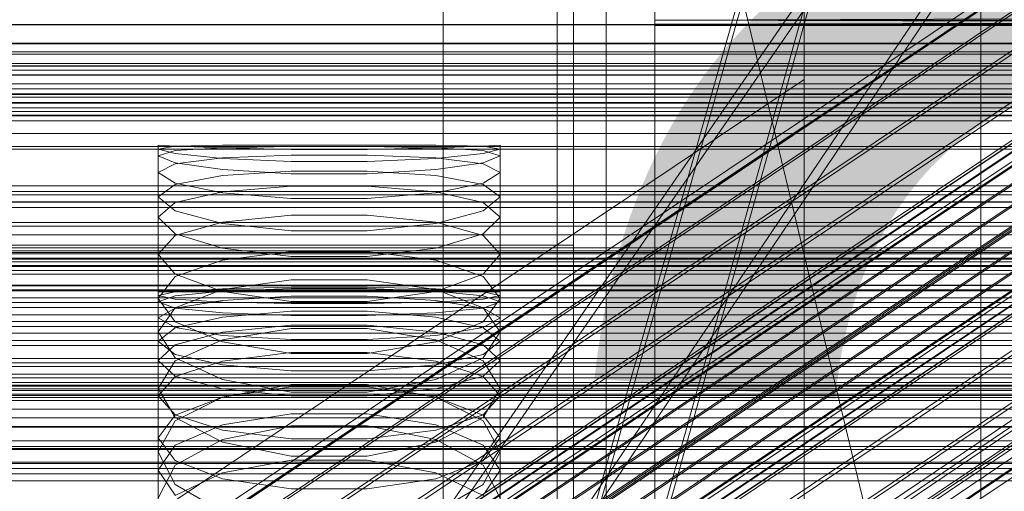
# Model space of a CAD drawing. Header units: millimetres. Extents: x -2233 to 61924, y -68080 to 6847.
# Tile 213 of 256: x 132 to 253, y -33925 to -33867. Entities that reach past the tile are written whole.
import ezdxf

# ---------------------------------------------------------------- set-up
doc = ezdxf.new("R2010")
doc.units = ezdxf.units.MM
for name, color, linetype, lineweight in [('COTAS_O', 1, 'Continuous', 0), ('COTAS_P', 1, 'Continuous', 0), ('frontal_briquetadora', 7, 'Continuous', 0), ('frontal_C01', 7, 'Continuous', 0), ('frontal_C02', 7, 'Continuous', 0), ('frontal_C03', 7, 'Continuous', 0), ('frontal_C10-C02', 7, 'Continuous', 0), ('frontal_secador', 7, 'Continuous', 0)]:
    doc.layers.add(name, color=color, linetype=linetype, lineweight=lineweight)
doc.dimstyles.new('R19_100', dxfattribs={"dimtxt": 250, "dimasz": 150, "dimexe": 150, "dimexo": 80, "dimgap": 100, "dimtad": 1, "dimtih": 1, "dimtoh": 1, "dimdsep": 46, "dimcen": 0.09, "dimadec": 0, "dimazin": 0, "dimtfac": 1, "dimtdec": 4, "dimtofl": 0, "dimtmove": 0, "dimatfit": 3, "dimfxl": 1, "dimtolj": 1, "dimtzin": 0, "dimarcsym": 0})

# ---------------------------------------------------------------- blocks, each defined once
blk = doc.blocks.new('DIM_R27_52')
at = {"layer": 'COTAS_O'}
for p, q in [((-1725, -33700), (-1575, -33655)), ((1725, -33700), (1575, -33655)), ((-1725, -34400), (-1725, -33700)), ((-1725, -33700), (1725, -33700)), ((-1725, -33700), (-1575, -33745)), ((1725, -33700), (1575, -33745)), ((1725, -34400), (1725, -33700))]:
    blk.add_line(p, q, dxfattribs=at)
blk.add_text('3450 O', height=250, dxfattribs=at).set_placement((0, -33600))
blk = doc.blocks.new('DIM_R27_53')
at = {"layer": 'COTAS_P'}
for p, q in [((-150, -32000), (550, -32000)), ((550, -32000), (505, -32150)), ((550, -34600), (550, -32000)), ((550, -32000), (595, -32150)), ((550, -34600), (505, -34450)), ((550, -34600), (595, -34450)), ((-150, -34600), (550, -34600))]:
    blk.add_line(p, q, dxfattribs=at)
blk.add_text('2600 P', height=250, rotation=90, dxfattribs=at).set_placement((450, -33300))
blk = doc.blocks.new('DIM_R27_56')
at = {"layer": 'COTAS_O'}
for p, q in [((-650, -34200), (-500, -34155)), ((650, -34200), (500, -34155)), ((-650, -34900), (-650, -34200)), ((-650, -34200), (650, -34200)), ((-650, -34200), (-500, -34245)), ((650, -34200), (500, -34245)), ((650, -34900), (650, -34200))]:
    blk.add_line(p, q, dxfattribs=at)
blk.add_text('1300 O', height=250, dxfattribs=at).set_placement((0, -34100))

msp = doc.modelspace()

# ---------------------------------------------------------------- linework, layer by layer
at = {"layer": 'frontal_briquetadora'}
for p, q in [((200, -33765), (200, -33920)), ((204, -33920), (204, -33765)), ((210, -33820), (210, -34060)), ((210, -34260), (210, -33820)), ((210, -34680), (210, -33820)), ((210, -33820), (416.55, -34680)), ((200, -33869.692), (200, -33852.858)), ((210, -33853.384), (210, -34060)), ((200, -33854.32), (200, -33870.936)), ((210, -34060), (210, -33855.985)), ((210, -33858.384), (210, -34060)), ((184, -33860), (184, -33940)), ((198, -33940), (198, -33860)), ((210, -33860.559), (210, -34060)), ((200, -33877.066), (200, -33861.773)), ((200, -33862.803), (200, -33877.883)), ((210, -33862.488), (210, -34060)), ((210, -33864.153), (210, -34060)), ((210, -33865.538), (210, -34060)), ((430, -33866.629), (210, -33867.416)), ((210, -33867.416), (210, -33866.629)), ((210, -33866.629), (210, -34060)), ((430, -33867.416), (210, -33867.416)), ((430, -33867.416), (210, -33867.891)), ((210, -33867.891), (210, -33867.416)), ((430, -33867.891), (210, -33867.416)), ((210, -33867.416), (210, -34060)), ((430, -33867.891), (210, -33867.891)), ((430, -33867.891), (210, -33868.05)), ((210, -33868.05), (210, -33867.891)), ((430, -33868.05), (210, -33867.891)), ((210, -33867.891), (210, -34060)), ((430, -33868.05), (210, -33868.05)), ((210, -33868.05), (210, -34060)), ((200, -33883.135), (200, -33869.692)), ((200, -33870.936), (200, -33884.039)), ((184, -33880.454), (184, -33875.627)), ((198, -33880.454), (198, -33875.627)), ((210, -33880.454), (210, -33875.627)), ((200, -33888.245), (200, -33877.066)), ((200, -33877.883), (200, -33888.77)), ((184, -33889.153), (184, -33880.454)), ((198, -33889.153), (198, -33880.454)), ((210, -33889.153), (210, -33880.454)), ((151.08, -33882.856), (149, -33882.75)), ((149, -33900.75), (149, -33882.75)), ((149, -33883.222), (151.08, -33882.881)), ((151.08, -33883.775), (149, -33883.222)), ((149, -33901.201), (149, -33883.222)), ((151.08, -33883.423), (149, -33884.062)), ((151.08, -33882.881), (156.906, -33882.76)), ((156.906, -33883.094), (151.08, -33882.856)), ((156.906, -33883.063), (151.08, -33883.423)), ((156.906, -33882.76), (165.326, -33882.752)), ((165.326, -33882.922), (156.906, -33883.063)), ((165.326, -33883.285), (156.906, -33883.094)), ((165.326, -33882.752), (174.674, -33882.752)), ((174.674, -33882.922), (165.326, -33882.922)), ((174.674, -33883.285), (165.326, -33883.285)), ((174.674, -33882.752), (183.094, -33882.76)), ((183.094, -33883.063), (174.674, -33882.922)), ((183.094, -33883.094), (174.674, -33883.285)), ((183.094, -33882.76), (188.92, -33882.881)), ((188.92, -33882.856), (183.094, -33883.094)), ((188.92, -33883.423), (183.094, -33883.063)), ((191, -33882.75), (188.92, -33882.856)), ((188.92, -33882.881), (191, -33883.222)), ((191, -33883.222), (188.92, -33883.775)), ((191, -33884.062), (188.92, -33883.423)), ((191, -33900.75), (191, -33882.75)), ((191, -33901.201), (191, -33883.222)), ((200, -33883.253), (200, -33882.75)), ((200, -33883.285), (200, -33882.75)), ((200, -33882.75), (200, -33883.222)), ((200, -33891.871), (200, -33883.135)), ((200, -33883.222), (200, -33884.7)), ((200, -33884.763), (200, -33883.253)), ((200, -33884.826), (200, -33883.285)), ((149, -33902.002), (149, -33884.062)), ((149, -33884.062), (151.08, -33884.912)), ((156.906, -33884.371), (151.08, -33883.775)), ((156.906, -33884.304), (151.08, -33885.021)), ((165.326, -33883.964), (156.906, -33884.304)), ((165.326, -33884.761), (156.906, -33884.371)), ((174.674, -33883.964), (165.326, -33883.964)), ((174.674, -33884.761), (165.326, -33884.761)), ((183.094, -33884.304), (174.674, -33883.964)), ((183.094, -33884.371), (174.674, -33884.761)), ((188.92, -33883.775), (183.094, -33884.371)), ((188.92, -33885.021), (183.094, -33884.304)), ((188.92, -33884.912), (191, -33884.062)), ((191, -33902.002), (191, -33884.062)), ((200, -33884.039), (200, -33892.346)), ((200, -33884.7), (200, -33887.18)), ((200, -33887.273), (200, -33884.763)), ((200, -33887.368), (200, -33884.826)), ((151.08, -33885.021), (149, -33886.106)), ((151.08, -33884.912), (156.906, -33885.746)), ((156.906, -33885.746), (165.326, -33886.268)), ((156.906, -33886.485), (165.326, -33885.947)), ((165.326, -33885.947), (174.674, -33885.947)), ((174.674, -33886.268), (183.094, -33885.746)), ((174.674, -33885.947), (183.094, -33886.485)), ((183.094, -33885.746), (188.92, -33884.912)), ((191, -33886.106), (188.92, -33885.021)), ((149, -33903.952), (149, -33886.106)), ((151.08, -33887.4), (149, -33886.106)), ((151.08, -33887.559), (156.906, -33886.485)), ((165.326, -33886.268), (174.674, -33886.268)), ((183.094, -33886.485), (188.92, -33887.559)), ((191, -33886.106), (188.92, -33887.4)), ((191, -33903.952), (191, -33886.106)), ((200, -33887.18), (200, -33890.655)), ((149, -33889.086), (151.08, -33887.559)), ((156.906, -33888.59), (151.08, -33887.4)), ((156.906, -33888.46), (151.08, -33889.77)), ((165.326, -33887.791), (156.906, -33888.46)), ((174.674, -33887.791), (165.326, -33887.791)), ((183.094, -33888.46), (174.674, -33887.791)), ((188.92, -33887.4), (183.094, -33888.59)), ((188.92, -33889.77), (183.094, -33888.46)), ((188.92, -33887.559), (191, -33889.086)), ((200, -33890.779), (200, -33887.273)), ((200, -33890.905), (200, -33887.368)), ((200, -33894.218), (200, -33888.245)), ((151.08, -33890.822), (149, -33889.086)), ((149, -33906.796), (149, -33889.086)), ((165.326, -33889.308), (156.906, -33888.59)), ((174.674, -33889.308), (165.326, -33889.308)), ((183.094, -33888.59), (174.674, -33889.308)), ((184, -33900), (184, -33889.153)), ((191, -33889.086), (188.92, -33890.822)), ((191, -33906.796), (191, -33889.086)), ((198, -33900), (198, -33889.153)), ((200, -33888.77), (200, -33894.399)), ((210, -33900), (210, -33889.153)), ((151.08, -33889.77), (149, -33891.591)), ((156.906, -33892.364), (151.08, -33890.822)), ((188.92, -33890.822), (183.094, -33892.364)), ((191, -33891.591), (188.92, -33889.77)), ((200, -33890.655), (200, -33895.117)), ((200, -33895.272), (200, -33890.779)), ((149, -33909.185), (149, -33891.591)), ((149, -33891.591), (151.08, -33893.618)), ((165.326, -33891.333), (156.906, -33892.198)), ((174.674, -33891.333), (165.326, -33891.333)), ((183.094, -33892.198), (174.674, -33891.333)), ((188.92, -33893.618), (191, -33891.591)), ((191, -33909.185), (191, -33891.591)), ((200, -33895.428), (200, -33890.905)), ((200, -33895.045), (200, -33891.871)), ((156.906, -33892.198), (151.08, -33893.859)), ((165.326, -33893.278), (156.906, -33892.364)), ((174.674, -33893.277), (165.326, -33893.278)), ((183.094, -33892.364), (174.674, -33893.277)), ((188.92, -33893.859), (183.094, -33892.198)), ((200, -33892.346), (200, -33895.045)), ((151.08, -33893.859), (149, -33896.116)), ((151.08, -33893.618), (156.906, -33895.393)), ((183.094, -33895.393), (188.92, -33893.618)), ((191, -33896.116), (188.92, -33893.859)), ((200, -33894.399), (200, -33894.218)), ((200, -33895.045), (-160, -33895.045)), ((156.906, -33895.393), (165.326, -33896.435)), ((174.674, -33896.435), (183.094, -33895.393)), ((200, -33895.117), (200, -33900.553)), ((200, -33900.739), (200, -33895.272)), ((200, -33900.925), (200, -33895.428)), ((151.08, -33898.576), (149, -33896.116)), ((149, -33913.502), (149, -33896.116)), ((151.08, -33898.867), (156.906, -33896.858)), ((156.906, -33896.858), (165.326, -33895.8)), ((165.326, -33895.8), (174.674, -33895.8)), ((165.326, -33896.435), (174.674, -33896.435)), ((174.674, -33895.8), (183.094, -33896.858)), ((183.094, -33896.858), (188.92, -33898.867)), ((191, -33896.116), (188.92, -33898.576)), ((191, -33913.502), (191, -33896.116)), ((149, -33901.553), (151.08, -33898.867)), ((156.906, -33900.697), (151.08, -33898.576)), ((165.326, -33899.285), (156.906, -33900.472)), ((174.674, -33899.285), (165.326, -33899.285)), ((183.094, -33900.472), (174.674, -33899.285)), ((188.92, -33898.576), (183.094, -33900.697)), ((188.92, -33898.867), (191, -33901.553)), ((184, -33900), (-194, -33900)), ((156.907, -33900.395), (151.08, -33900.754)), ((156.906, -33900.472), (151.08, -33902.709)), ((165.327, -33900.196), (156.907, -33900.395)), ((156.907, -33900.66), (165.327, -33900.329)), ((174.673, -33900.196), (165.327, -33900.196)), ((165.327, -33900.329), (174.673, -33900.329)), ((183.093, -33900.395), (174.673, -33900.196)), ((174.673, -33900.329), (183.093, -33900.66)), ((188.92, -33900.754), (183.093, -33900.395)), ((188.92, -33902.709), (183.094, -33900.472)), ((184, -33900), (184, -33910.847)), ((210, -33900), (198, -33900)), ((198, -33900), (198, -33910.847)), ((200, -33900.553), (200, -33906.951)), ((210, -33900), (210, -33910.847)), ((149, -33900.75), (151.08, -33900.75)), ((151.08, -33900.754), (149, -33901.201)), ((149, -33901.201), (151.08, -33901.648)), ((149, -33902.002), (151.08, -33901.257)), ((151.08, -33904.442), (149, -33901.553)), ((149, -33918.691), (149, -33901.553)), ((151.08, -33901.257), (156.907, -33900.66)), ((151.08, -33900.75), (156.907, -33900.75)), ((151.08, -33901.648), (156.907, -33902.006)), ((165.326, -33901.931), (156.906, -33900.697)), ((156.907, -33900.75), (165.327, -33900.75)), ((156.907, -33901.809), (165.327, -33901.279)), ((165.327, -33900.75), (174.673, -33900.75)), ((165.327, -33901.279), (174.673, -33901.279)), ((174.673, -33900.75), (183.093, -33900.75)), ((174.673, -33901.279), (183.093, -33901.809)), ((183.094, -33900.697), (174.674, -33901.931)), ((183.093, -33900.66), (188.92, -33901.257)), ((183.093, -33900.75), (188.92, -33900.75)), ((183.093, -33902.006), (188.92, -33901.648)), ((188.92, -33900.75), (191, -33900.75)), ((191, -33901.201), (188.92, -33900.754)), ((188.92, -33901.648), (191, -33901.201)), ((188.92, -33901.257), (191, -33902.002)), ((191, -33901.553), (188.92, -33904.442)), ((191, -33918.691), (191, -33901.553)), ((200, -33907.167), (200, -33900.739)), ((200, -33907.383), (200, -33900.925)), ((151.08, -33902.746), (149, -33902.002)), ((151.08, -33902.709), (149, -33905.679)), ((149, -33903.952), (151.08, -33902.762)), ((151.08, -33902.762), (156.907, -33901.809)), ((156.907, -33903.344), (151.08, -33902.746)), ((156.907, -33902.006), (165.327, -33902.205)), ((174.674, -33901.931), (165.326, -33901.931)), ((165.327, -33902.205), (174.673, -33902.205)), ((174.673, -33902.205), (183.093, -33902.006)), ((183.093, -33901.809), (188.92, -33902.762)), ((188.92, -33902.746), (183.093, -33903.344)), ((191, -33902.002), (188.92, -33902.746)), ((191, -33905.679), (188.92, -33902.709)), ((188.92, -33902.762), (191, -33903.952)), ((149, -33903.952), (151.08, -33905.141)), ((156.907, -33903.856), (151.08, -33905.165)), ((165.327, -33903.131), (156.907, -33903.856)), ((165.327, -33903.675), (156.907, -33903.344)), ((174.673, -33903.131), (165.327, -33903.131)), ((174.673, -33903.675), (165.327, -33903.675)), ((183.093, -33903.856), (174.673, -33903.131)), ((183.093, -33903.344), (174.673, -33903.675)), ((188.92, -33905.165), (183.093, -33903.856)), ((188.92, -33905.141), (191, -33903.952)), ((151.08, -33905.165), (149, -33906.796)), ((156.906, -33906.903), (151.08, -33904.442)), ((151.08, -33905.141), (156.907, -33906.095)), ((165.326, -33905.267), (156.906, -33906.643)), ((156.907, -33905.719), (165.327, -33904.863)), ((174.674, -33905.267), (165.326, -33905.267)), ((165.327, -33904.863), (174.673, -33904.863)), ((174.673, -33904.863), (183.093, -33905.719)), ((183.094, -33906.643), (174.674, -33905.267)), ((183.093, -33906.095), (188.92, -33905.141)), ((188.92, -33904.442), (183.094, -33906.903)), ((191, -33906.796), (188.92, -33905.165)), ((149, -33922.627), (149, -33905.679)), ((149, -33905.679), (151.08, -33908.849)), ((151.08, -33907.261), (156.907, -33905.719)), ((156.907, -33906.095), (165.327, -33906.624)), ((174.673, -33906.624), (183.093, -33906.095)), ((183.093, -33905.719), (188.92, -33907.261)), ((188.92, -33908.849), (191, -33905.679)), ((191, -33922.627), (191, -33905.679)), ((149, -33906.796), (151.08, -33908.427)), ((149, -33909.185), (151.08, -33907.261)), ((156.906, -33906.643), (151.08, -33909.219)), ((165.326, -33908.325), (156.906, -33906.903)), ((165.327, -33906.624), (174.673, -33906.624)), ((183.094, -33906.903), (174.674, -33908.325)), ((188.92, -33909.219), (183.094, -33906.643)), ((188.92, -33908.427), (191, -33906.796)), ((188.92, -33907.261), (191, -33909.185)), ((200, -33906.951), (200, -33914.294)), ((200, -33914.539), (200, -33907.167)), ((200, -33914.784), (200, -33907.383)), ((151.08, -33908.427), (156.907, -33909.735)), ((151.08, -33908.849), (156.906, -33911.534)), ((156.907, -33909.253), (165.327, -33908.203)), ((174.674, -33908.325), (165.326, -33908.325)), ((165.327, -33908.203), (174.673, -33908.203)), ((174.673, -33908.203), (183.093, -33909.253)), ((183.093, -33909.735), (188.92, -33908.427)), ((183.094, -33911.534), (188.92, -33908.849)), ((151.08, -33911.108), (149, -33909.185)), ((151.08, -33909.219), (149, -33912.608)), ((151.08, -33911.144), (156.907, -33909.253)), ((156.907, -33909.735), (165.327, -33910.461)), ((174.673, -33910.461), (183.093, -33909.735)), ((183.093, -33909.253), (188.92, -33911.144)), ((191, -33909.185), (188.92, -33911.108)), ((191, -33912.608), (188.92, -33909.219)), ((149, -33913.502), (151.08, -33911.144)), ((156.907, -33912.651), (151.08, -33911.108)), ((165.327, -33910.461), (174.673, -33910.461)), ((188.92, -33911.108), (183.093, -33912.651)), ((184, -33910.847), (184, -33919.546)), ((188.92, -33911.144), (191, -33913.502)), ((198, -33910.847), (198, -33919.546)), ((210, -33910.847), (210, -33919.546)), ((151.08, -33916.193), (149, -33912.608)), ((149, -33929.238), (149, -33912.608)), ((156.906, -33911.534), (165.326, -33913.08)), ((156.906, -33913.701), (165.326, -33912.14)), ((165.327, -33912.428), (156.907, -33913.668)), ((165.326, -33912.14), (174.674, -33912.14)), ((174.673, -33912.428), (165.327, -33912.428)), ((183.093, -33913.668), (174.673, -33912.428)), ((174.674, -33913.08), (183.094, -33911.534)), ((174.674, -33912.14), (183.094, -33913.701)), ((191, -33912.608), (188.92, -33916.193)), ((191, -33929.238), (191, -33912.608)), ((149, -33913.502), (151.08, -33915.861)), ((156.907, -33913.668), (151.08, -33915.903)), ((151.08, -33916.61), (156.906, -33913.701)), ((165.327, -33913.507), (156.907, -33912.651)), ((165.326, -33913.08), (174.674, -33913.08)), ((174.673, -33913.507), (165.327, -33913.507)), ((183.093, -33912.651), (174.673, -33913.507)), ((188.92, -33915.903), (183.093, -33913.668)), ((183.094, -33913.701), (188.92, -33916.61)), ((188.92, -33915.861), (191, -33913.502)), ((200, -33914.294), (200, -33922.563)), ((200, -33922.836), (200, -33914.539)), ((200, -33923.11), (200, -33914.784)), ((151.08, -33915.903), (149, -33918.691)), ((151.08, -33915.861), (156.907, -33917.752)), ((156.906, -33919.209), (151.08, -33916.193)), ((156.907, -33917.096), (165.327, -33915.73)), ((165.327, -33915.73), (174.673, -33915.73)), ((174.673, -33915.73), (183.093, -33917.096)), ((183.093, -33917.752), (188.92, -33915.861)), ((188.92, -33916.193), (183.094, -33919.209)), ((191, -33918.691), (188.92, -33915.903)), ((149, -33920.41), (151.08, -33916.61)), ((151.08, -33919.558), (156.907, -33917.096)), ((165.326, -33917.209), (156.906, -33918.891)), ((174.674, -33917.209), (165.326, -33917.209)), ((183.094, -33918.891), (174.674, -33917.209)), ((183.093, -33917.096), (188.92, -33919.558)), ((188.92, -33916.61), (191, -33920.41)), ((149, -33918.691), (151.08, -33921.478)), ((156.907, -33917.752), (165.327, -33918.801)), ((174.673, -33918.801), (183.093, -33917.752)), ((188.92, -33921.478), (191, -33918.691)), ((149, -33922.627), (151.08, -33919.558)), ((156.906, -33918.891), (151.08, -33922.018)), ((165.326, -33920.937), (156.906, -33919.209)), ((165.327, -33918.801), (174.673, -33918.801)), ((183.094, -33919.209), (174.674, -33920.937)), ((188.92, -33922.018), (183.094, -33918.891)), ((184, -33919.546), (184, -33924.373)), ((188.92, -33919.558), (191, -33922.627)), ((198, -33919.546), (198, -33924.373)), ((210, -33919.546), (210, -33924.373)), ((200, -33920), (-160, -33920)), ((151.08, -33924.402), (149, -33920.41)), ((149, -33936.682), (149, -33920.41)), ((174.674, -33920.937), (165.326, -33920.937)), ((191, -33920.41), (188.92, -33924.402)), ((191, -33936.682), (191, -33920.41)), ((204, -33920), (200, -33920)), ((200, -33920), (200, -34100)), ((204, -34100), (204, -33920)), ((151.08, -33922.018), (149, -33926.087)), ((151.08, -33921.478), (156.907, -33923.713)), ((156.907, -33922.955), (165.327, -33921.403)), ((165.327, -33921.403), (174.673, -33921.403)), ((174.673, -33921.403), (183.093, -33922.955)), ((183.093, -33923.713), (188.92, -33921.478)), ((191, -33926.087), (188.92, -33922.018)), ((151.08, -33925.697), (149, -33922.627)), ((151.08, -33925.751), (156.907, -33922.955)), ((183.093, -33922.955), (188.92, -33925.751)), ((191, -33922.627), (188.92, -33925.697)), ((200, -33922.563), (200, -33931.737)), ((200, -33932.038), (200, -33922.836)), ((200, -33932.339), (200, -33923.11)), ((156.906, -33927.741), (151.08, -33924.402)), ((156.907, -33923.713), (165.327, -33924.953)), ((174.673, -33924.953), (183.093, -33923.713)), ((188.92, -33924.402), (183.094, -33927.741)), ((165.327, -33924.953), (174.673, -33924.953))]:
    msp.add_line(p, q, dxfattribs=at)
at = {"layer": 'frontal_C01'}
for p, q in [((250, -35948.844), (250, -33373.251)), ((250, -33378.064), (250, -35953.656)), ((228.298, -33928.654), (228.298, -33666.04)), ((228.298, -33671.821), (228.298, -33934.434)), ((146.872, -33988.618), (331.181, -33864.284)), ((146.383, -33989.708), (330.692, -33865.373)), ((148.32, -33988.968), (332.629, -33864.633)), ((150.629, -33990.733), (334.938, -33866.398)), ((146.887, -33992.163), (331.197, -33867.828)), ((980, -33912.304), (-980, -33912.304)), ((980, -33917.304), (-980, -33917.304))]:
    msp.add_line(p, q, dxfattribs=at)
at = {"layer": 'frontal_C02'}
for p, q in [((250, -35767.183), (250, -32921.727)), ((250, -32926.497), (250, -35771.953)), ((228.298, -33874.707), (228.298, -33584.212)), ((228.298, -33589.943), (228.298, -33880.437)), ((146.872, -33933.95), (331.181, -33810.695)), ((148.32, -33934.108), (332.629, -33810.853)), ((146.383, -33935.233), (330.692, -33811.978)), ((150.629, -33935.695), (334.938, -33812.44)), ((141.218, -33957.459), (355.017, -33814.483)), ((141.731, -33957.515), (355.53, -33814.539)), ((146.887, -33937.869), (331.197, -33814.614)), ((141.045, -33957.913), (354.844, -33814.938)), ((141.224, -33958.847), (355.022, -33815.872)), ((142.549, -33958.077), (356.348, -33815.102)), ((153.641, -33938.604), (337.95, -33815.35)), ((143.617, -33959.108), (357.415, -33816.133)), ((141.742, -33960.197), (355.541, -33817.222)), ((144.861, -33960.537), (358.659, -33817.561)), ((142.565, -33961.871), (356.363, -33818.895)), ((359.995, -33819.291), (146.196, -33962.266)), ((148.35, -33941.678), (332.659, -33818.423)), ((157.152, -33942.637), (341.461, -33819.382)), ((143.635, -33963.754), (357.434, -33820.779)), ((147.533, -33964.178), (361.332, -33821.203)), ((144.881, -33965.719), (358.68, -33822.743)), ((148.779, -33966.143), (362.578, -33823.168)), ((150.672, -33946.401), (334.981, -33823.147)), ((345.231, -33824.263), (160.922, -33947.518)), ((146.218, -33967.631), (360.017, -33824.656)), ((149.85, -33968.027), (363.648, -33825.051)), ((147.554, -33969.361), (361.352, -33826.385)), ((150.672, -33969.7), (364.471, -33826.725)), ((148.798, -33970.789), (362.596, -33827.814)), ((149.865, -33971.82), (363.664, -33828.845)), ((151.191, -33971.05), (364.989, -33828.075)), ((151.369, -33971.984), (365.168, -33829.009)), ((153.694, -33951.717), (338.003, -33828.462)), ((150.683, -33972.383), (364.482, -33829.407)), ((151.196, -33972.439), (364.995, -33829.463)), ((164.693, -33952.915), (349.002, -33829.66)), ((157.211, -33957.262), (341.52, -33834.007)), ((168.21, -33958.46), (352.519, -33835.205)), ((160.982, -33962.659), (345.291, -33839.404)), ((171.232, -33963.775), (355.541, -33840.521)), ((164.752, -33967.54), (349.061, -33844.285)), ((173.554, -33968.499), (357.863, -33845.244)), ((168.263, -33971.572), (352.572, -33848.318)), ((175.016, -33972.308), (359.326, -33849.053)), ((171.275, -33974.481), (355.584, -33851.227)), ((175.521, -33974.944), (359.83, -33851.689)), ((173.584, -33976.069), (357.893, -33852.814)), ((175.032, -33976.227), (359.341, -33852.972)), ((-311.15, -33867.961), (311.15, -33867.961)), ((-311.15, -33871.585), (311.15, -33871.585)), ((-311.15, -33873.052), (311.15, -33873.052)), ((228.298, -33874.707), (130, -33940.443)), ((228.298, -34165.201), (228.298, -33874.707)), ((228.298, -33874.707), (228.298, -33880.437)), ((-311.15, -33875.833), (311.15, -33875.833)), ((-450, -33876.51), (450, -33876.51)), ((-311.15, -33876.871), (311.15, -33876.871)), ((-311.15, -33878.619), (311.15, -33878.619)), ((-311.15, -33879.156), (311.15, -33879.156)), ((-311.15, -33879.752), (311.15, -33879.752)), ((130, -33946.173), (228.298, -33880.437)), ((228.298, -33880.437), (228.298, -34170.932)), ((450, -33888.432), (-450, -33888.432)), ((450, -33909.919), (-450, -33909.919)), ((-450, -33921.841), (450, -33921.841))]:
    msp.add_line(p, q, dxfattribs=at)
at = {"layer": 'frontal_C03'}
for p, q in [((1250, -33867.932), (-1250, -33867.932)), ((1250, -33870.24), (-1250, -33870.24)), ((-1250, -33871.297), (1250, -33871.297)), ((-1250, -33872.731), (1250, -33872.731)), ((-1250, -33873.529), (1250, -33873.529)), ((-1250, -33874.113), (1250, -33874.113)), ((1250, -33874.149), (-1250, -33874.149)), ((1250, -33875.207), (-1250, -33875.207)), ((-1250, -33876.451), (1250, -33876.451)), ((1250, -33877.514), (-1250, -33877.514)), ((-1250, -33877.581), (1250, -33877.581)), ((1250, -33878.167), (-1250, -33878.167)), ((1250, -33879.049), (-1250, -33879.049)), ((-1250, -33881.3), (1250, -33881.3)), ((-1500, -33883.261), (1500, -33883.261)), ((-1250, -33882.897), (1250, -33882.897)), ((-1250, -33887.744), (1250, -33887.744)), ((1250, -33888.855), (-1250, -33888.855)), ((-1250, -33889.699), (1250, -33889.699)), ((1250, -33889.737), (-1250, -33889.737)), ((1250, -33890.39), (-1250, -33890.39)), ((1500, -33892.245), (-1500, -33892.245)), ((1250, -33892.697), (-1250, -33892.697)), ((-1250, -33893.755), (1250, -33893.755)), ((-1268, -33895.717), (1268, -33895.717)), ((-1250, -33895.344), (1250, -33895.344)), ((-1268, -33895.941), (1268, -33895.941)), ((-1268, -33896.106), (1268, -33896.106)), ((-1268, -33896.763), (1268, -33896.763)), ((1250, -33896.607), (-1250, -33896.607)), ((-1268, -33897.081), (1268, -33897.081)), ((-1268, -33898.127), (1268, -33898.127)), ((1250, -33897.525), (-1250, -33897.525)), ((1250, -33897.664), (-1250, -33897.664)), ((-1268, -33898.576), (1268, -33898.576)), ((-1268, -33899.939), (1268, -33899.939)), ((-1268, -33900.489), (1268, -33900.489)), ((1250, -33899.972), (-1250, -33899.972)), ((1250, -33900.625), (-1250, -33900.625)), ((1250, -33901.506), (-1250, -33901.506)), ((-1268, -33902.077), (1268, -33902.077)), ((1268, -33902.69), (-1268, -33902.69)), ((-1250, -33903.582), (1250, -33903.582)), ((-1268, -33904.394), (1268, -33904.394)), ((-1268, -33905.029), (1268, -33905.029)), ((-1250, -33905.841), (1250, -33905.841)), ((-1268, -33906.733), (1268, -33906.733)), ((-1268, -33907.346), (1268, -33907.346)), ((-1268, -33908.934), (1268, -33908.934)), ((-1268, -33909.484), (1268, -33909.484)), ((-1268, -33910.847), (1268, -33910.847)), ((-1268, -33911.296), (1268, -33911.296)), ((1250, -33911.313), (-1250, -33911.313)), ((-1268, -33912.342), (1268, -33912.342)), ((-1250, -33911.898), (1250, -33911.898)), ((1250, -33912.194), (-1250, -33912.194)), ((-1268, -33912.66), (1268, -33912.66)), ((-1268, -33913.317), (1268, -33913.317)), ((-1268, -33913.482), (1268, -33913.482)), ((-1268, -33913.706), (1268, -33913.706)), ((1250, -33912.848), (-1250, -33912.848)), ((-1250, -33914.079), (1250, -33914.079)), ((1250, -33915.155), (-1250, -33915.155)), ((-1250, -33916.212), (1250, -33916.212)), ((1500, -33917.367), (-1500, -33917.367)), ((1250, -33919.065), (-1250, -33919.065)), ((-1250, -33919.724), (1250, -33919.724)), ((1250, -33920.122), (-1250, -33920.122)), ((-1250, -33921.679), (1250, -33921.679)), ((1250, -33922.429), (-1250, -33922.429)), ((1250, -33923.083), (-1250, -33923.083)), ((1250, -33923.964), (-1250, -33923.964))]:
    msp.add_line(p, q, dxfattribs=at)
at = {"layer": 'frontal_C10-C02'}
for p, q in [((589.28, -33351.987), (-90, -34359.658)), ((-90, -34324.088), (582.704, -33351.987)), ((90, -34324.088), (365.697, -33351.987)), ((90, -34359.658), (372.273, -33351.987)), ((582.704, -33353.987), (-90, -34326.088)), ((-90, -34361.658), (589.28, -33353.987)), ((365.697, -33353.987), (90, -34326.088)), ((372.273, -33353.987), (90, -34361.658))]:
    msp.add_line(p, q, dxfattribs=at)
at = {"layer": 'frontal_secador'}
for p, q in [((1250, -33870.291), (-1250, -33870.291)), ((1250, -33873), (-1250, -33873))]:
    msp.add_line(p, q, dxfattribs=at)

# ---------------------------------------------------------------- dimensions: what is measured, and where the dimension line sits
at = {"layer": 'COTAS_O'}
for p1, p2, picture, middle in [((-1725, -34400), (1725, -34400), 'DIM_R27_52', (0, -33700)), ((-650, -34900), (650, -34900), 'DIM_R27_56', (0, -34200))]:
    dim = msp.add_aligned_dim(p1=p1, p2=p2, distance=700, text='<> O', dimstyle='R19_100', dxfattribs=at)
    dim.commit()
    dim.dimension.update_dxf_attribs({"geometry": picture, "text_midpoint": middle})
at = {"layer": 'COTAS_P'}
dim = msp.add_aligned_dim(p1=(-150, -34600), p2=(-150, -32000), distance=-700, text='<> P', dimstyle='R19_100', dxfattribs=at)
dim.commit()
dim.dimension.update_dxf_attribs({"geometry": 'DIM_R27_53', "text_midpoint": (550, -33300)})

doc.saveas('drawing.dxf')
